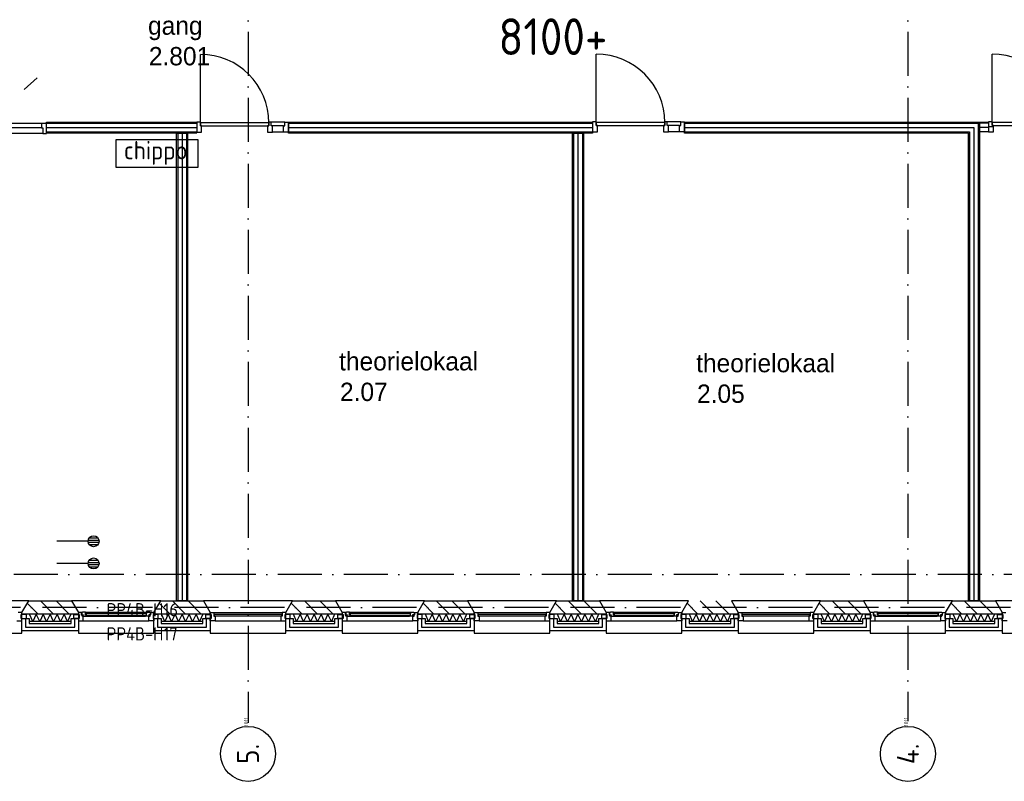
# Model space of a CAD drawing. Header units: millimetres. Extents: x 50250 to 324922, y 191 to 84291.
# Tile 34 of 44: x 202490 to 215920, y 39291 to 49679. Entities that reach past the tile are written whole.
import ezdxf
from ezdxf.enums import TextEntityAlignment as Align

# ---------------------------------------------------------------- set-up
doc = ezdxf.new("R2010")
doc.units = ezdxf.units.MM
doc.header["$LTSCALE"] = 100
doc.linetypes.add('DASHDOT', pattern=[9, 6, -1.5, 0, -1.5])
doc.layers.get('0').update_dxf_attribs({"linetype": 'CONTINUOUS'})
for name, color, linetype in [('AL$1----_TEKST', 7, 'CONTINUOUS'), ('AL$7----_STRAMIEN', 1, 'DASHDOT'), ('AL21----_BUITENWAND', 4, 'CONTINUOUS'), ('AL21K---_ISOLATIE', 1, 'CONTINUOUS'), ('AL22----_BINNENWAND', 7, 'CONTINUOUS'), ('AL28----_KONSTRUKTIE', 3, 'CONTINUOUS'), ('AL31----_BUITENKOZ', 7, 'CONTINUOUS'), ('AL32----_BINNENKOZ', 7, 'CONTINUOUS'), ('AL32----_DRAAIRICHTING', 1, 'CONTINUOUS'), ('ALL-----_REFLIJNEN', 8, 'CONTINUOUS'), ('ALN-----_BLOCKNAAM', 2, 'CONTINUOUS'), ('ALXA3---_VOLZWART', 14, 'CONTINUOUS'), ('ALXAB---_PREFABBETON', 1, 'CONTINUOUS'), ('BOUW', 8, 'CONTINUOUS'), ('EB6441--_ATTRIB', 2, 'CONTINUOUS'), ('EB6522--_ATTRIB', 2, 'CONTINUOUS'), ('EL6441--_DATACOM', 3, 'CONTINUOUS'), ('EL6522--_TOEGCTRL', 170, 'CONTINUOUS')]:
    doc.layers.add(name, color=color, linetype=linetype)
doc.styles.add('1_8', font='ISO', dxfattribs={"height": 1.8})
doc.styles.add('BURO-025', font='BUROFONT.shx', dxfattribs={"height": 250})
doc.styles.add('NORATT', font='isocp.shx')
doc.styles.get("Standard").update_dxf_attribs({"font": 'iso.shx'})

# ---------------------------------------------------------------- blocks, each defined once
blk = doc.blocks.new('ES4X2')
for p, q in [((-0.15, 1.27), (-0.15, 2.73)), ((0.15, 1.27), (0.15, 2.73)), ((-0.45, 1.4), (-0.45, 2.6)), ((0.45, 1.4), (0.45, 2.6)), ((0, 1.25), (0, -3))]:
    blk.add_line(p, q)
blk.add_circle((0, 2), 0.75)
at = {"style": '1_8', "flags": 8}
for tag, p in [('NUMMER', (1.25, 3.5)), ('CODE', (-1.25, 3.5))]:
    blk.add_attdef(tag, text='', height=1.8, rotation=90, dxfattribs=at).set_placement(p, align=Align.MIDDLE_LEFT)
blk.add_attdef('M_CODE', text='', height=1.8, dxfattribs=at).set_placement((0, 0), align=Align.MIDDLE_CENTER)
blk = doc.blocks.new('ES652245')
at = {"color": 0}
blk.add_lwpolyline([(-5.625, 1.875), (-5.625, -1.875), (5.625, -1.875), (5.625, 1.875), (-5.625, 1.875)], dxfattribs=at)
at = {"style": 'NORATT'}
for tag, flags, p in [('PANEEL', 9, (0, 3)), ('GRP', 8, (0, -5)), ('RUIMTE', 9, (0, -7.5))]:
    blk.add_attdef(tag, text='', height=1.8, dxfattribs=dict(at, flags=flags)).set_placement(p, align=Align.MIDDLE_LEFT)
at = {"style": 'NORATT', "flags": 8}
for tag, height in [('M_CODE', 1.8), ('CODE', 2.5)]:
    blk.add_attdef(tag, text='', height=height, dxfattribs=at).set_placement((0, 0), align=Align.MIDDLE_CENTER)
blk = doc.blocks.new('1011')
at = {"layer": 'AL$7----_STRAMIEN', "color": 7, "linetype": 'Continuous'}
blk.add_circle((-750, 0), 750, dxfattribs=at)
at = {"layer": 'AL$7----_STRAMIEN', "color": 3, "linetype": 'Continuous'}
blk.add_attdef('STR-NAAM', text='', height=600, rotation=360, dxfattribs=at).set_placement((-750, 0), align=Align.MIDDLE)
at = {"layer": 'ALN-----_BLOCKNAAM', "linetype": 'Continuous'}
blk.add_text('1011', height=100, dxfattribs=at).set_placement((0, 0))

msp = doc.modelspace()

# ---------------------------------------------------------------- linework, layer by layer
at = {"layer": 'AL$7----_STRAMIEN', "color": 1}
for p, q in [((214605, 76516), (214605, 40112)), ((202549, 48726), (202729, 48886))]:
    msp.add_line(p, q, dxfattribs=at)
for points in [[(205605, 76516), (205605, 40090)], [(239014, 42113), (89505, 42113)], [(239405, 41663), (89505, 41663)]]:
    msp.add_lwpolyline(points, dxfattribs=at)
at = {"layer": 'AL21----_BUITENWAND', "color": 8}
for p, q in [((202520, 41512), (202620, 41512)), ((202520, 41343), (202520, 41512)), ((202620, 41512), (202620, 41443)), ((203190, 41512), (203290, 41512)), ((203190, 41443), (203190, 41512)), ((203290, 41512), (203290, 41343)), ((204320, 41512), (204420, 41512)), ((204320, 41343), (204320, 41512)), ((204420, 41512), (204420, 41443)), ((204990, 41512), (205090, 41512)), ((204990, 41443), (204990, 41512)), ((205090, 41512), (205090, 41343)), ((206120, 41512), (206220, 41512)), ((206120, 41343), (206120, 41512)), ((206220, 41512), (206220, 41443)), ((206790, 41512), (206890, 41512)), ((206790, 41443), (206790, 41512)), ((206890, 41512), (206890, 41343)), ((207920, 41512), (208020, 41512)), ((207920, 41343), (207920, 41512)), ((208020, 41512), (208020, 41443)), ((208590, 41512), (208690, 41512)), ((208590, 41443), (208590, 41512)), ((208690, 41512), (208690, 41343)), ((209720, 41512), (209820, 41512)), ((209720, 41343), (209720, 41512)), ((209820, 41512), (209820, 41443)), ((210390, 41512), (210490, 41512)), ((210390, 41443), (210390, 41512)), ((210490, 41512), (210490, 41343)), ((211520, 41512), (211620, 41512)), ((211520, 41343), (211520, 41512)), ((211620, 41512), (211620, 41443)), ((212190, 41512), (212290, 41512)), ((212190, 41443), (212190, 41512)), ((212290, 41512), (212290, 41343)), ((213320, 41512), (213420, 41512)), ((213320, 41343), (213320, 41512)), ((213420, 41512), (213420, 41443)), ((213990, 41512), (214090, 41512)), ((213990, 41443), (213990, 41512)), ((214090, 41512), (214090, 41343)), ((215120, 41512), (215220, 41512)), ((215120, 41343), (215120, 41512)), ((215220, 41512), (215220, 41443)), ((215790, 41512), (215890, 41512)), ((215790, 41443), (215790, 41512)), ((215890, 41512), (215890, 41343)), ((202620, 41443), (203190, 41443)), ((204420, 41443), (204990, 41443)), ((206220, 41443), (206790, 41443)), ((208020, 41443), (208590, 41443)), ((209820, 41443), (210390, 41443)), ((211620, 41443), (212190, 41443)), ((213420, 41443), (213990, 41443)), ((215220, 41443), (215790, 41443)), ((203290, 41343), (202520, 41343)), ((205090, 41343), (204320, 41343)), ((206890, 41343), (206120, 41343)), ((208690, 41343), (207920, 41343)), ((210490, 41343), (209720, 41343)), ((212290, 41343), (211520, 41343)), ((214090, 41343), (213320, 41343)), ((215890, 41343), (215120, 41343))]:
    msp.add_line(p, q, dxfattribs=at)
at = {"layer": 'AL21K---_ISOLATIE', "color": 8, "linetype": 'Continuous'}
for p, q in [((203190, 41573), (202620, 41573)), ((202668, 41473), (202624, 41573)), ((202715, 41573), (202668, 41473)), ((202763, 41473), (202715, 41573)), ((202810, 41573), (202763, 41473)), ((202858, 41473), (202810, 41573)), ((202905, 41573), (202858, 41473)), ((202953, 41473), (202905, 41573)), ((203000, 41573), (202953, 41473)), ((203048, 41473), (203000, 41573)), ((203095, 41573), (203048, 41473)), ((203143, 41473), (203095, 41573)), ((203186, 41573), (203143, 41473)), ((204990, 41573), (204420, 41573)), ((204468, 41473), (204424, 41573)), ((204515, 41573), (204468, 41473)), ((204563, 41473), (204515, 41573)), ((204610, 41573), (204563, 41473)), ((204658, 41473), (204610, 41573)), ((204705, 41573), (204658, 41473)), ((204753, 41473), (204705, 41573)), ((204800, 41573), (204753, 41473)), ((204848, 41473), (204800, 41573)), ((204895, 41573), (204848, 41473)), ((204943, 41473), (204895, 41573)), ((204986, 41573), (204943, 41473)), ((206790, 41573), (206220, 41573)), ((206268, 41473), (206224, 41573)), ((206315, 41573), (206268, 41473)), ((206363, 41473), (206315, 41573)), ((206410, 41573), (206363, 41473)), ((206458, 41473), (206410, 41573)), ((206505, 41573), (206458, 41473)), ((206553, 41473), (206505, 41573)), ((206600, 41573), (206553, 41473)), ((206648, 41473), (206600, 41573)), ((206695, 41573), (206648, 41473)), ((206743, 41473), (206695, 41573)), ((206786, 41573), (206743, 41473)), ((208590, 41573), (208020, 41573)), ((208068, 41473), (208024, 41573)), ((208115, 41573), (208068, 41473)), ((208163, 41473), (208115, 41573)), ((208210, 41573), (208163, 41473)), ((208258, 41473), (208210, 41573)), ((208305, 41573), (208258, 41473)), ((208353, 41473), (208305, 41573)), ((208400, 41573), (208353, 41473)), ((208448, 41473), (208400, 41573)), ((208495, 41573), (208448, 41473)), ((208543, 41473), (208495, 41573)), ((208586, 41573), (208543, 41473)), ((210390, 41573), (209820, 41573)), ((209868, 41473), (209824, 41573)), ((209915, 41573), (209868, 41473)), ((209963, 41473), (209915, 41573)), ((210010, 41573), (209963, 41473)), ((210058, 41473), (210010, 41573)), ((210105, 41573), (210058, 41473)), ((210153, 41473), (210105, 41573)), ((210200, 41573), (210153, 41473)), ((210248, 41473), (210200, 41573)), ((210295, 41573), (210248, 41473)), ((210343, 41473), (210295, 41573)), ((210386, 41573), (210343, 41473)), ((212190, 41573), (211620, 41573)), ((211668, 41473), (211624, 41573)), ((211715, 41573), (211668, 41473)), ((211763, 41473), (211715, 41573)), ((211810, 41573), (211763, 41473)), ((211858, 41473), (211810, 41573)), ((211905, 41573), (211858, 41473)), ((211953, 41473), (211905, 41573)), ((212000, 41573), (211953, 41473)), ((212048, 41473), (212000, 41573)), ((212095, 41573), (212048, 41473)), ((212143, 41473), (212095, 41573)), ((212186, 41573), (212143, 41473)), ((213990, 41573), (213420, 41573)), ((213468, 41473), (213424, 41573)), ((213515, 41573), (213468, 41473)), ((213563, 41473), (213515, 41573)), ((213610, 41573), (213563, 41473)), ((213658, 41473), (213610, 41573)), ((213705, 41573), (213658, 41473)), ((213753, 41473), (213705, 41573)), ((213800, 41573), (213753, 41473)), ((213848, 41473), (213800, 41573)), ((213895, 41573), (213848, 41473)), ((213943, 41473), (213895, 41573)), ((213986, 41573), (213943, 41473)), ((215790, 41573), (215220, 41573)), ((215268, 41473), (215224, 41573)), ((215315, 41573), (215268, 41473)), ((215363, 41473), (215315, 41573)), ((215410, 41573), (215363, 41473)), ((215458, 41473), (215410, 41573)), ((215505, 41573), (215458, 41473)), ((215553, 41473), (215505, 41573)), ((215600, 41573), (215553, 41473)), ((215648, 41473), (215600, 41573)), ((215695, 41573), (215648, 41473)), ((215743, 41473), (215695, 41573)), ((215786, 41573), (215743, 41473)), ((203190, 41473), (202620, 41473)), ((204990, 41473), (204420, 41473)), ((206790, 41473), (206220, 41473)), ((208590, 41473), (208020, 41473)), ((210390, 41473), (209820, 41473)), ((212190, 41473), (211620, 41473)), ((213990, 41473), (213420, 41473)), ((215790, 41473), (215220, 41473))]:
    msp.add_line(p, q, dxfattribs=at)
at = {"layer": 'AL22----_BINNENWAND', "color": 8}
for p, q in [((202855, 48133), (202855, 48283)), ((202855, 48283), (204905, 48283)), ((206156, 48283), (210305, 48283)), ((206156, 48133), (206156, 48283)), ((210305, 48283), (210305, 48133)), ((211556, 48283), (215580, 48283)), ((211556, 48133), (211556, 48283)), ((215580, 48283), (215580, 41753)), ((215580, 48283), (215705, 48283)), ((215580, 48133), (215580, 48283)), ((204905, 48133), (202855, 48133)), ((204630, 41753), (204630, 48133)), ((204630, 48133), (204780, 48133)), ((204780, 48133), (204780, 41753)), ((210305, 48133), (206156, 48133)), ((210030, 41753), (210030, 48133)), ((210030, 48133), (210180, 48133)), ((210180, 48133), (210180, 41753)), ((215430, 48133), (211556, 48133)), ((215430, 41753), (215430, 48133)), ((204780, 41753), (204630, 41753)), ((210180, 41753), (210030, 41753)), ((215580, 41753), (215430, 41753))]:
    msp.add_line(p, q, dxfattribs=at)
at = {"layer": 'AL22----_BINNENWAND', "color": 8, "linetype": 'Continuous'}
for p, q in [((202855, 48268), (204905, 48268)), ((206156, 48268), (210305, 48268)), ((211556, 48268), (215565, 48268)), ((215565, 48268), (215565, 41753)), ((215705, 48268), (215580, 48268)), ((202855, 48148), (204905, 48148)), ((204645, 48133), (204645, 41753)), ((204765, 48133), (204765, 41753)), ((206156, 48148), (210305, 48148)), ((210045, 48133), (210045, 41753)), ((210165, 48133), (210165, 41753)), ((211556, 48148), (215445, 48148)), ((215445, 48148), (215445, 41753)), ((215705, 48148), (215580, 48148))]:
    msp.add_line(p, q, dxfattribs=at)
at = {"layer": 'AL28----_KONSTRUKTIE', "color": 8}
for p, q in [((202520, 41593), (202613, 41753)), ((202613, 41753), (203198, 41753)), ((203198, 41753), (203290, 41593)), ((204320, 41593), (204413, 41753)), ((204413, 41753), (204998, 41753)), ((204998, 41753), (205090, 41593)), ((206120, 41593), (206213, 41753)), ((206213, 41753), (206798, 41753)), ((206798, 41753), (206890, 41593)), ((207920, 41593), (208013, 41753)), ((208013, 41753), (208598, 41753)), ((208598, 41753), (208690, 41593)), ((209720, 41593), (209813, 41753)), ((209813, 41753), (210398, 41753)), ((210398, 41753), (210490, 41593)), ((211520, 41593), (211613, 41753)), ((212198, 41753), (212290, 41593)), ((213320, 41593), (213413, 41753)), ((213413, 41753), (213998, 41753)), ((213998, 41753), (214090, 41593)), ((215120, 41593), (215213, 41753)), ((215213, 41753), (215798, 41753)), ((215798, 41753), (215890, 41593)), ((202520, 41573), (202520, 41593)), ((203290, 41573), (202520, 41573)), ((203290, 41593), (203290, 41573)), ((204320, 41573), (204320, 41593)), ((205090, 41573), (204320, 41573)), ((205090, 41593), (205090, 41573)), ((206120, 41573), (206120, 41593)), ((206890, 41573), (206120, 41573)), ((206890, 41593), (206890, 41573)), ((207920, 41573), (207920, 41593)), ((208690, 41573), (207920, 41573)), ((208690, 41593), (208690, 41573)), ((209720, 41573), (209720, 41593)), ((210490, 41573), (209720, 41573)), ((210490, 41593), (210490, 41573)), ((211520, 41573), (211520, 41593)), ((212290, 41573), (211520, 41573)), ((212290, 41593), (212290, 41573)), ((213320, 41573), (213320, 41593)), ((214090, 41573), (213320, 41573)), ((214090, 41593), (214090, 41573)), ((215120, 41573), (215120, 41593)), ((215890, 41573), (215120, 41573)), ((215890, 41593), (215890, 41573))]:
    msp.add_line(p, q, dxfattribs=at)
at = {"layer": 'AL31----_BUITENKOZ', "color": 8}
for p, q in [((202613, 41753), (201398, 41753)), ((202520, 41593), (202613, 41753)), ((203198, 41753), (203290, 41593)), ((204413, 41753), (203198, 41753)), ((204320, 41593), (204413, 41753)), ((206213, 41753), (204998, 41753)), ((204998, 41753), (205090, 41593)), ((206120, 41593), (206213, 41753)), ((206798, 41753), (206890, 41593)), ((208013, 41753), (206798, 41753)), ((207920, 41593), (208013, 41753)), ((208598, 41753), (208690, 41593)), ((209813, 41753), (208598, 41753)), ((209720, 41593), (209813, 41753)), ((210398, 41753), (210490, 41593)), ((211613, 41753), (210398, 41753)), ((211520, 41593), (211613, 41753)), ((212198, 41753), (212290, 41593)), ((213413, 41753), (212198, 41753)), ((213320, 41593), (213413, 41753)), ((213998, 41753), (214090, 41593)), ((215213, 41753), (213998, 41753)), ((215120, 41593), (215213, 41753)), ((215798, 41753), (215890, 41593)), ((217013, 41753), (215798, 41753)), ((202581, 41568), (202510, 41568)), ((202510, 41568), (202510, 41512)), ((202510, 41512), (202581, 41512)), ((202520, 41313), (202520, 41593)), ((202581, 41512), (202581, 41568)), ((203229, 41568), (203300, 41568)), ((203229, 41512), (203229, 41568)), ((203300, 41512), (203229, 41512)), ((203334, 41593), (203290, 41593)), ((203290, 41593), (203290, 41568)), ((203290, 41593), (203290, 41313)), ((203290, 41568), (203300, 41568)), ((203290, 41512), (203290, 41479)), ((203300, 41512), (203290, 41512)), ((203300, 41568), (203300, 41512)), ((203300, 41568), (203300, 41512)), ((203334, 41557), (203334, 41593)), ((203340, 41557), (203334, 41557)), ((203337, 41592), (203337, 41562)), ((203344, 41592), (203337, 41592)), ((203337, 41562), (203360, 41562)), ((203340, 41542), (203340, 41557)), ((203357, 41542), (203340, 41542)), ((203347, 41596), (203344, 41592)), ((203389, 41596), (203347, 41596)), ((203352, 41557), (203352, 41542)), ((203360, 41557), (203352, 41557)), ((203352, 41542), (203357, 41542)), ((203357, 41542), (203404, 41542)), ((203357, 41479), (203357, 41542)), ((203360, 41562), (203360, 41557)), ((203389, 41596), (204221, 41596)), ((203389, 41555), (203389, 41596)), ((203406, 41594), (203389, 41594)), ((203389, 41594), (203389, 41581)), ((203389, 41581), (203406, 41581)), ((203406, 41555), (203389, 41555)), ((203404, 41542), (203406, 41555)), ((203404, 41542), (204206, 41542)), ((203406, 41581), (203406, 41594)), ((204204, 41594), (204221, 41594)), ((204204, 41581), (204204, 41594)), ((204221, 41581), (204204, 41581)), ((204204, 41555), (204221, 41555)), ((204206, 41542), (204204, 41555)), ((204253, 41542), (204206, 41542)), ((204221, 41596), (204263, 41596)), ((204221, 41555), (204221, 41596)), ((204221, 41594), (204221, 41581)), ((204250, 41562), (204250, 41557)), ((204273, 41562), (204250, 41562)), ((204250, 41557), (204258, 41557)), ((204258, 41542), (204253, 41542)), ((204253, 41542), (204270, 41542)), ((204253, 41479), (204253, 41542)), ((204258, 41557), (204258, 41542)), ((204263, 41596), (204266, 41592)), ((204266, 41592), (204273, 41592)), ((204270, 41557), (204276, 41557)), ((204270, 41542), (204270, 41557)), ((204273, 41592), (204273, 41562)), ((204276, 41593), (204320, 41593)), ((204276, 41557), (204276, 41593)), ((204310, 41568), (204310, 41512)), ((204320, 41568), (204310, 41568)), ((204381, 41568), (204310, 41568)), ((204310, 41568), (204310, 41512)), ((204310, 41512), (204320, 41512)), ((204310, 41512), (204381, 41512)), ((204320, 41593), (204320, 41568)), ((204320, 41313), (204320, 41593)), ((204320, 41512), (204320, 41479)), ((204381, 41512), (204381, 41568)), ((205029, 41568), (205100, 41568)), ((205029, 41512), (205029, 41568)), ((205100, 41512), (205029, 41512)), ((205090, 41593), (205090, 41313)), ((205100, 41568), (205100, 41512)), ((205140, 41593), (206070, 41593)), ((206181, 41568), (206110, 41568)), ((206110, 41568), (206110, 41512)), ((206110, 41512), (206181, 41512)), ((206120, 41313), (206120, 41593)), ((206181, 41512), (206181, 41568)), ((206829, 41568), (206900, 41568)), ((206829, 41512), (206829, 41568)), ((206900, 41512), (206829, 41512)), ((206934, 41593), (206890, 41593)), ((206890, 41593), (206890, 41568)), ((206890, 41593), (206890, 41313)), ((206890, 41568), (206900, 41568)), ((206890, 41512), (206890, 41479)), ((206900, 41512), (206890, 41512)), ((206900, 41568), (206900, 41512)), ((206900, 41568), (206900, 41512)), ((206934, 41557), (206934, 41593)), ((206940, 41557), (206934, 41557)), ((206937, 41592), (206937, 41562)), ((206944, 41592), (206937, 41592)), ((206937, 41562), (206960, 41562)), ((206940, 41542), (206940, 41557)), ((206957, 41542), (206940, 41542)), ((206947, 41596), (206944, 41592)), ((206989, 41596), (206947, 41596)), ((206952, 41557), (206952, 41542)), ((206960, 41557), (206952, 41557)), ((206952, 41542), (206957, 41542)), ((206957, 41542), (207004, 41542)), ((206957, 41479), (206957, 41542)), ((206960, 41562), (206960, 41557)), ((206989, 41596), (207821, 41596)), ((206989, 41555), (206989, 41596)), ((207006, 41594), (206989, 41594)), ((206989, 41594), (206989, 41581)), ((206989, 41581), (207006, 41581)), ((207006, 41555), (206989, 41555)), ((207004, 41542), (207006, 41555)), ((207004, 41542), (207806, 41542)), ((207006, 41581), (207006, 41594)), ((207804, 41594), (207821, 41594)), ((207804, 41581), (207804, 41594)), ((207821, 41581), (207804, 41581)), ((207804, 41555), (207821, 41555)), ((207806, 41542), (207804, 41555)), ((207853, 41542), (207806, 41542)), ((207821, 41596), (207863, 41596)), ((207821, 41555), (207821, 41596)), ((207821, 41594), (207821, 41581)), ((207850, 41562), (207850, 41557)), ((207873, 41562), (207850, 41562)), ((207850, 41557), (207858, 41557)), ((207858, 41542), (207853, 41542)), ((207853, 41542), (207870, 41542)), ((207853, 41479), (207853, 41542)), ((207858, 41557), (207858, 41542)), ((207863, 41596), (207866, 41592)), ((207866, 41592), (207873, 41592)), ((207870, 41557), (207876, 41557)), ((207870, 41542), (207870, 41557)), ((207873, 41592), (207873, 41562)), ((207876, 41593), (207920, 41593)), ((207876, 41557), (207876, 41593)), ((207910, 41568), (207910, 41512)), ((207920, 41568), (207910, 41568)), ((207981, 41568), (207910, 41568)), ((207910, 41568), (207910, 41512)), ((207910, 41512), (207920, 41512)), ((207910, 41512), (207981, 41512)), ((207920, 41593), (207920, 41568)), ((207920, 41313), (207920, 41593)), ((207920, 41512), (207920, 41479)), ((207981, 41512), (207981, 41568)), ((208629, 41568), (208700, 41568)), ((208629, 41512), (208629, 41568)), ((208700, 41512), (208629, 41512)), ((208690, 41593), (208690, 41313)), ((208700, 41568), (208700, 41512)), ((208740, 41593), (209670, 41593)), ((209781, 41568), (209710, 41568)), ((209710, 41568), (209710, 41512)), ((209710, 41512), (209781, 41512)), ((209720, 41313), (209720, 41593)), ((209781, 41512), (209781, 41568)), ((210429, 41568), (210500, 41568)), ((210429, 41512), (210429, 41568)), ((210500, 41512), (210429, 41512)), ((210534, 41593), (210490, 41593)), ((210490, 41593), (210490, 41568)), ((210490, 41593), (210490, 41313)), ((210490, 41568), (210500, 41568)), ((210490, 41512), (210490, 41479)), ((210500, 41512), (210490, 41512)), ((210500, 41568), (210500, 41512)), ((210500, 41568), (210500, 41512)), ((210534, 41557), (210534, 41593)), ((210540, 41557), (210534, 41557)), ((210537, 41592), (210537, 41562)), ((210544, 41592), (210537, 41592)), ((210537, 41562), (210560, 41562)), ((210540, 41542), (210540, 41557)), ((210557, 41542), (210540, 41542)), ((210547, 41596), (210544, 41592)), ((210589, 41596), (210547, 41596)), ((210552, 41557), (210552, 41542)), ((210560, 41557), (210552, 41557)), ((210552, 41542), (210557, 41542)), ((210557, 41542), (210604, 41542)), ((210557, 41479), (210557, 41542)), ((210560, 41562), (210560, 41557)), ((210589, 41555), (210589, 41596)), ((210589, 41596), (211421, 41596)), ((210606, 41594), (210589, 41594)), ((210589, 41594), (210589, 41581)), ((210589, 41581), (210606, 41581)), ((210606, 41555), (210589, 41555)), ((210604, 41542), (210606, 41555)), ((210604, 41542), (211406, 41542)), ((210606, 41581), (210606, 41594)), ((211404, 41594), (211421, 41594)), ((211404, 41581), (211404, 41594)), ((211421, 41581), (211404, 41581)), ((211404, 41555), (211421, 41555)), ((211406, 41542), (211404, 41555)), ((211453, 41542), (211406, 41542)), ((211421, 41596), (211463, 41596)), ((211421, 41555), (211421, 41596)), ((211421, 41594), (211421, 41581)), ((211450, 41562), (211450, 41557)), ((211473, 41562), (211450, 41562)), ((211450, 41557), (211458, 41557)), ((211458, 41542), (211453, 41542)), ((211453, 41542), (211470, 41542)), ((211453, 41479), (211453, 41542)), ((211458, 41557), (211458, 41542)), ((211463, 41596), (211466, 41592)), ((211466, 41592), (211473, 41592)), ((211470, 41557), (211476, 41557)), ((211470, 41542), (211470, 41557)), ((211473, 41592), (211473, 41562)), ((211476, 41593), (211520, 41593)), ((211476, 41557), (211476, 41593)), ((211510, 41568), (211510, 41512)), ((211520, 41568), (211510, 41568)), ((211581, 41568), (211510, 41568)), ((211510, 41568), (211510, 41512)), ((211510, 41512), (211520, 41512)), ((211510, 41512), (211581, 41512)), ((211520, 41593), (211520, 41568)), ((211520, 41313), (211520, 41593)), ((211520, 41512), (211520, 41479)), ((211581, 41512), (211581, 41568)), ((212229, 41568), (212300, 41568)), ((212229, 41512), (212229, 41568)), ((212300, 41512), (212229, 41512)), ((212290, 41593), (212290, 41313)), ((212300, 41568), (212300, 41512)), ((212340, 41593), (213270, 41593)), ((213381, 41568), (213310, 41568)), ((213310, 41568), (213310, 41512)), ((213310, 41512), (213381, 41512)), ((213320, 41313), (213320, 41593)), ((213381, 41512), (213381, 41568)), ((214029, 41568), (214100, 41568)), ((214029, 41512), (214029, 41568)), ((214100, 41512), (214029, 41512)), ((214134, 41593), (214090, 41593)), ((214090, 41593), (214090, 41568)), ((214090, 41593), (214090, 41313)), ((214090, 41568), (214100, 41568)), ((214090, 41512), (214090, 41479)), ((214100, 41512), (214090, 41512)), ((214100, 41568), (214100, 41512)), ((214100, 41568), (214100, 41512)), ((214134, 41557), (214134, 41593)), ((214140, 41557), (214134, 41557)), ((214137, 41592), (214137, 41562)), ((214144, 41592), (214137, 41592)), ((214137, 41562), (214160, 41562)), ((214140, 41542), (214140, 41557)), ((214157, 41542), (214140, 41542)), ((214147, 41596), (214144, 41592)), ((214189, 41596), (214147, 41596)), ((214152, 41557), (214152, 41542)), ((214160, 41557), (214152, 41557)), ((214152, 41542), (214157, 41542)), ((214157, 41542), (214204, 41542)), ((214157, 41479), (214157, 41542)), ((214160, 41562), (214160, 41557)), ((214189, 41596), (215021, 41596)), ((214189, 41555), (214189, 41596)), ((214206, 41594), (214189, 41594)), ((214189, 41594), (214189, 41581)), ((214189, 41581), (214206, 41581)), ((214206, 41555), (214189, 41555)), ((214204, 41542), (214206, 41555)), ((214204, 41542), (215006, 41542)), ((214206, 41581), (214206, 41594)), ((215004, 41594), (215021, 41594)), ((215004, 41581), (215004, 41594)), ((215021, 41581), (215004, 41581)), ((215004, 41555), (215021, 41555)), ((215006, 41542), (215004, 41555)), ((215053, 41542), (215006, 41542)), ((215021, 41596), (215063, 41596)), ((215021, 41555), (215021, 41596)), ((215021, 41594), (215021, 41581)), ((215050, 41562), (215050, 41557)), ((215073, 41562), (215050, 41562)), ((215050, 41557), (215058, 41557)), ((215058, 41542), (215053, 41542)), ((215053, 41542), (215070, 41542)), ((215053, 41479), (215053, 41542)), ((215058, 41557), (215058, 41542)), ((215063, 41596), (215066, 41592)), ((215066, 41592), (215073, 41592)), ((215070, 41557), (215076, 41557)), ((215070, 41542), (215070, 41557)), ((215073, 41592), (215073, 41562)), ((215076, 41593), (215120, 41593)), ((215076, 41557), (215076, 41593)), ((215110, 41568), (215110, 41512)), ((215120, 41568), (215110, 41568)), ((215181, 41568), (215110, 41568)), ((215110, 41568), (215110, 41512)), ((215110, 41512), (215120, 41512)), ((215110, 41512), (215181, 41512)), ((215120, 41593), (215120, 41568)), ((215120, 41313), (215120, 41593)), ((215120, 41512), (215120, 41479)), ((215181, 41512), (215181, 41568)), ((215829, 41568), (215900, 41568)), ((215829, 41512), (215829, 41568)), ((215900, 41512), (215829, 41512)), ((215890, 41593), (215890, 41313)), ((215900, 41568), (215900, 41512)), ((203290, 41479), (203357, 41479)), ((203357, 41479), (204253, 41479)), ((204320, 41479), (204253, 41479)), ((205157, 41479), (206053, 41479)), ((206890, 41479), (206957, 41479)), ((206957, 41479), (207853, 41479)), ((207920, 41479), (207853, 41479)), ((208757, 41479), (209653, 41479)), ((210490, 41479), (210557, 41479)), ((210557, 41479), (211453, 41479)), ((211520, 41479), (211453, 41479)), ((212357, 41479), (213253, 41479)), ((214090, 41479), (214157, 41479)), ((214157, 41479), (215053, 41479)), ((215120, 41479), (215053, 41479)), ((201490, 41313), (202520, 41313)), ((203290, 41313), (204320, 41313)), ((205090, 41313), (206120, 41313)), ((206890, 41313), (207920, 41313)), ((208690, 41313), (209720, 41313)), ((210490, 41313), (211520, 41313)), ((212290, 41313), (213320, 41313)), ((214090, 41313), (215120, 41313)), ((215890, 41313), (216920, 41313))]:
    msp.add_line(p, q, dxfattribs=at)
at = {"layer": 'AL31----_BUITENKOZ', "color": 8, "linetype": 'Continuous'}
for p, q in [((202520, 41593), (202470, 41593)), ((202510, 41568), (202520, 41568)), ((202510, 41512), (202510, 41568)), ((202520, 41512), (202510, 41512)), ((202520, 41568), (202520, 41593)), ((202520, 41568), (202520, 41568)), ((202520, 41479), (202520, 41512)), ((204219, 41578), (203391, 41578)), ((203391, 41578), (203391, 41557)), ((203391, 41557), (204219, 41557)), ((204219, 41557), (204219, 41578)), ((205090, 41593), (205140, 41593)), ((205090, 41568), (205090, 41593)), ((205090, 41568), (205090, 41568)), ((205100, 41568), (205090, 41568)), ((205090, 41512), (205100, 41512)), ((205090, 41479), (205090, 41512)), ((205100, 41512), (205100, 41568)), ((205140, 41593), (205140, 41542)), ((205140, 41593), (205140, 41593)), ((205140, 41542), (205157, 41542)), ((206065, 41567), (205145, 41567)), ((205145, 41567), (205145, 41546)), ((205145, 41546), (206065, 41546)), ((205157, 41542), (205157, 41479)), ((206053, 41542), (206053, 41479)), ((206070, 41542), (206053, 41542)), ((206065, 41546), (206065, 41567)), ((206120, 41593), (206070, 41593)), ((206070, 41593), (206070, 41542)), ((206070, 41593), (206070, 41593)), ((206110, 41568), (206120, 41568)), ((206110, 41512), (206110, 41568)), ((206120, 41512), (206110, 41512)), ((206120, 41568), (206120, 41593)), ((206120, 41568), (206120, 41568)), ((206120, 41479), (206120, 41512)), ((207819, 41578), (206991, 41578)), ((206991, 41578), (206991, 41557)), ((206991, 41557), (207819, 41557)), ((207819, 41557), (207819, 41578)), ((208690, 41593), (208740, 41593)), ((208690, 41568), (208690, 41593)), ((208690, 41568), (208690, 41568)), ((208700, 41568), (208690, 41568)), ((208690, 41512), (208700, 41512)), ((208690, 41479), (208690, 41512)), ((208700, 41512), (208700, 41568)), ((208740, 41593), (208740, 41542)), ((208740, 41593), (208740, 41593)), ((208740, 41542), (208757, 41542)), ((209665, 41567), (208745, 41567)), ((208745, 41567), (208745, 41546)), ((208745, 41546), (209665, 41546)), ((208757, 41542), (208757, 41479)), ((209653, 41542), (209653, 41479)), ((209670, 41542), (209653, 41542)), ((209665, 41546), (209665, 41567)), ((209720, 41593), (209670, 41593)), ((209670, 41593), (209670, 41542)), ((209670, 41593), (209670, 41593)), ((209710, 41568), (209720, 41568)), ((209710, 41512), (209710, 41568)), ((209720, 41512), (209710, 41512)), ((209720, 41568), (209720, 41593)), ((209720, 41568), (209720, 41568)), ((209720, 41479), (209720, 41512)), ((211419, 41578), (210591, 41578)), ((210591, 41578), (210591, 41557)), ((210591, 41557), (211419, 41557)), ((211419, 41557), (211419, 41578)), ((212290, 41593), (212340, 41593)), ((212290, 41568), (212290, 41593)), ((212290, 41568), (212290, 41568)), ((212300, 41568), (212290, 41568)), ((212290, 41512), (212300, 41512)), ((212290, 41479), (212290, 41512)), ((212300, 41512), (212300, 41568)), ((212340, 41593), (212340, 41542)), ((212340, 41593), (212340, 41593)), ((212340, 41542), (212357, 41542)), ((213265, 41567), (212345, 41567)), ((212345, 41567), (212345, 41546)), ((212345, 41546), (213265, 41546)), ((212357, 41542), (212357, 41479)), ((213253, 41542), (213253, 41479)), ((213270, 41542), (213253, 41542)), ((213265, 41546), (213265, 41567)), ((213320, 41593), (213270, 41593)), ((213270, 41593), (213270, 41542)), ((213270, 41593), (213270, 41593)), ((213310, 41568), (213320, 41568)), ((213310, 41512), (213310, 41568)), ((213320, 41512), (213310, 41512)), ((213320, 41568), (213320, 41593)), ((213320, 41568), (213320, 41568)), ((213320, 41479), (213320, 41512)), ((215019, 41578), (214191, 41578)), ((214191, 41578), (214191, 41557)), ((214191, 41557), (215019, 41557)), ((215019, 41557), (215019, 41578)), ((215890, 41593), (215940, 41593)), ((215890, 41568), (215890, 41593)), ((215890, 41568), (215890, 41568)), ((215900, 41568), (215890, 41568)), ((215890, 41512), (215900, 41512)), ((215890, 41479), (215890, 41512)), ((215900, 41512), (215900, 41568)), ((202453, 41479), (202520, 41479)), ((205157, 41479), (205090, 41479)), ((205157, 41479), (205157, 41479)), ((205157, 41479), (205157, 41479)), ((205157, 41479), (205157, 41479)), ((205157, 41479), (205157, 41479)), ((206053, 41479), (206120, 41479)), ((206053, 41479), (206053, 41479)), ((206053, 41479), (206053, 41479)), ((206053, 41479), (206053, 41479)), ((206053, 41479), (206053, 41479)), ((208757, 41479), (208690, 41479)), ((208757, 41479), (208757, 41479)), ((208757, 41479), (208757, 41479)), ((208757, 41479), (208757, 41479)), ((208757, 41479), (208757, 41479)), ((209653, 41479), (209720, 41479)), ((209653, 41479), (209653, 41479)), ((209653, 41479), (209653, 41479)), ((209653, 41479), (209653, 41479)), ((209653, 41479), (209653, 41479)), ((212357, 41479), (212290, 41479)), ((212357, 41479), (212357, 41479)), ((212357, 41479), (212357, 41479)), ((212357, 41479), (212357, 41479)), ((212357, 41479), (212357, 41479)), ((213253, 41479), (213320, 41479)), ((213253, 41479), (213253, 41479)), ((213253, 41479), (213253, 41479)), ((213253, 41479), (213253, 41479)), ((213253, 41479), (213253, 41479)), ((215957, 41479), (215890, 41479))]:
    msp.add_line(p, q, dxfattribs=at)
at = {"layer": 'AL32----_BINNENKOZ', "color": 8}
for p, q in [((202788, 48265), (201772, 48265)), ((202788, 48265), (202788, 48202)), ((202855, 48265), (202788, 48265)), ((202855, 48126), (202855, 48265)), ((204905, 48283), (204905, 48144)), ((204955, 48283), (204905, 48283)), ((204955, 48232), (204955, 48283)), ((205889, 48272), (204955, 48272)), ((204955, 48272), (204955, 48232)), ((204955, 48232), (205889, 48232)), ((204972, 48232), (204955, 48232)), ((204972, 48144), (204972, 48232)), ((205872, 48232), (205872, 48144)), ((205889, 48232), (205872, 48232)), ((205922, 48283), (205889, 48283)), ((205889, 48283), (205889, 48232)), ((205922, 48283), (205889, 48283)), ((205889, 48232), (205889, 48272)), ((205922, 48232), (205922, 48283)), ((206106, 48283), (205922, 48283)), ((205939, 48232), (205922, 48232)), ((205939, 48144), (205939, 48232)), ((206089, 48232), (205939, 48232)), ((206089, 48144), (206089, 48232)), ((206089, 48232), (206106, 48232)), ((206106, 48283), (206156, 48283)), ((206106, 48232), (206106, 48283)), ((206156, 48283), (206156, 48144)), ((210305, 48286), (210305, 48147)), ((210355, 48286), (210305, 48286)), ((210355, 48235), (210355, 48286)), ((210355, 48275), (210355, 48235)), ((211289, 48275), (210355, 48275)), ((210372, 48235), (210355, 48235)), ((210355, 48235), (211289, 48235)), ((210372, 48147), (210372, 48235)), ((211272, 48235), (211272, 48147)), ((211289, 48235), (211272, 48235)), ((211322, 48286), (211289, 48286)), ((211289, 48286), (211289, 48235)), ((211322, 48286), (211289, 48286)), ((211289, 48235), (211289, 48275)), ((211322, 48235), (211322, 48286)), ((211506, 48286), (211322, 48286)), ((211339, 48235), (211322, 48235)), ((211339, 48147), (211339, 48235)), ((211489, 48235), (211339, 48235)), ((211489, 48147), (211489, 48235)), ((211489, 48235), (211506, 48235)), ((211506, 48286), (211556, 48286)), ((211506, 48235), (211506, 48286)), ((211556, 48286), (211556, 48147)), ((215705, 48286), (215705, 48147)), ((215755, 48286), (215705, 48286)), ((215705, 48221), (215772, 48221)), ((215755, 48235), (215755, 48286)), ((216689, 48275), (215755, 48275)), ((215755, 48275), (215755, 48235)), ((215755, 48235), (216689, 48235)), ((215772, 48235), (215755, 48235)), ((215772, 48147), (215772, 48235)), ((202805, 48126), (201755, 48126)), ((202788, 48202), (201772, 48202)), ((202788, 48202), (202805, 48202)), ((202805, 48202), (202805, 48126)), ((202805, 48126), (202855, 48126)), ((204905, 48144), (204972, 48144)), ((205872, 48144), (205939, 48144)), ((206089, 48144), (205939, 48144)), ((206156, 48144), (206089, 48144)), ((210305, 48147), (210372, 48147)), ((211272, 48147), (211339, 48147)), ((211489, 48147), (211339, 48147)), ((211556, 48147), (211489, 48147)), ((215705, 48147), (215772, 48147))]:
    msp.add_line(p, q, dxfattribs=at)
at = {"layer": 'AL32----_DRAAIRICHTING', "color": 8}
for p, q in [((204955, 48272), (204955, 49206)), ((210355, 48275), (210355, 49209)), ((215755, 48275), (215755, 49209))]:
    msp.add_line(p, q, dxfattribs=at)
for centre in [(204955, 48272), (210355, 48275), (215755, 48275)]:
    msp.add_arc(centre, 934, 0, 90, dxfattribs=at)
at = {"layer": 'ALL-----_REFLIJNEN', "color": 8, "linetype": 'Continuous'}
for p, q in [((202855, 48208), (204905, 48208)), ((204705, 48133), (204705, 41753)), ((206156, 48208), (210305, 48208)), ((210105, 48133), (210105, 41753)), ((211556, 48208), (215505, 48208)), ((215505, 48208), (215505, 41753)), ((215705, 48208), (215580, 48208)), ((202570, 41512), (202570, 41393)), ((203240, 41393), (203240, 41512)), ((204370, 41512), (204370, 41393)), ((205040, 41393), (205040, 41512)), ((206170, 41512), (206170, 41393)), ((206840, 41393), (206840, 41512)), ((207970, 41512), (207970, 41393)), ((208640, 41393), (208640, 41512)), ((209770, 41512), (209770, 41393)), ((210440, 41393), (210440, 41512)), ((211570, 41512), (211570, 41393)), ((212240, 41393), (212240, 41512)), ((213370, 41512), (213370, 41393)), ((214040, 41393), (214040, 41512)), ((215170, 41512), (215170, 41393)), ((215840, 41393), (215840, 41512)), ((202570, 41393), (203240, 41393)), ((204370, 41393), (205040, 41393)), ((206170, 41393), (206840, 41393)), ((207970, 41393), (208640, 41393)), ((209770, 41393), (210440, 41393)), ((211570, 41393), (212240, 41393)), ((213370, 41393), (214040, 41393)), ((215170, 41393), (215840, 41393))]:
    msp.add_line(p, q, dxfattribs=at)
at = {"layer": 'ALXA3---_VOLZWART', "color": 8}
for p, q in [((202570, 41512), (202570, 41393)), ((203240, 41393), (203240, 41512)), ((204370, 41512), (204370, 41393)), ((205040, 41393), (205040, 41512)), ((206170, 41512), (206170, 41393)), ((206840, 41393), (206840, 41512)), ((207970, 41512), (207970, 41393)), ((208640, 41393), (208640, 41512)), ((209770, 41512), (209770, 41393)), ((210440, 41393), (210440, 41512)), ((211570, 41512), (211570, 41393)), ((212240, 41393), (212240, 41512)), ((213370, 41512), (213370, 41393)), ((214040, 41393), (214040, 41512)), ((215170, 41512), (215170, 41393)), ((215840, 41393), (215840, 41512)), ((202570, 41393), (203240, 41393)), ((204370, 41393), (205040, 41393)), ((206170, 41393), (206840, 41393)), ((207970, 41393), (208640, 41393)), ((209770, 41393), (210440, 41393)), ((211570, 41393), (212240, 41393)), ((213370, 41393), (214040, 41393)), ((215170, 41393), (215840, 41393))]:
    msp.add_line(p, q, dxfattribs=at)
at = {"layer": 'ALXAB---_PREFABBETON', "color": 8}
for p, q in [((202741, 41573), (202594, 41721)), ((202953, 41573), (202773, 41753)), ((203166, 41573), (202986, 41753)), ((204541, 41573), (204394, 41721)), ((204753, 41573), (204573, 41753)), ((204966, 41573), (204786, 41753)), ((206341, 41573), (206194, 41721)), ((206553, 41573), (206373, 41753)), ((206766, 41573), (206586, 41753)), ((208141, 41573), (207994, 41721)), ((208353, 41573), (208173, 41753)), ((208566, 41573), (208386, 41753)), ((209941, 41573), (209794, 41721)), ((210153, 41573), (209973, 41753)), ((210366, 41573), (210186, 41753)), ((211741, 41573), (211594, 41721)), ((211953, 41573), (211773, 41753)), ((212166, 41573), (211986, 41753)), ((213541, 41573), (213394, 41721)), ((213753, 41573), (213573, 41753)), ((213966, 41573), (213786, 41753)), ((215341, 41573), (215194, 41721)), ((215553, 41573), (215373, 41753)), ((215766, 41573), (215586, 41753)), ((202529, 41573), (202520, 41582)), ((204329, 41573), (204320, 41582)), ((206129, 41573), (206120, 41582)), ((207929, 41573), (207920, 41582)), ((209729, 41573), (209720, 41582)), ((211529, 41573), (211520, 41582)), ((213329, 41573), (213320, 41582)), ((215129, 41573), (215120, 41582))]:
    msp.add_line(p, q, dxfattribs=at)

# ---------------------------------------------------------------- block references
at = {"layer": 'AL$7----_STRAMIEN', "xscale": 0.5, "yscale": 0.5, "zscale": 0.5, "rotation": 90}
for p, values in [((205605, 40041), {'STR-NAAM': '5.'}), ((214605, 40041), {'STR-NAAM': '4.'})]:
    msp.add_blockref('1011', p, dxfattribs=at).add_auto_attribs(values)
at = {"layer": 'EL6441--_DATACOM'}
ref = msp.add_blockref('ES4X2', (203298, 42566, -1500), dxfattribs=dict(at, xscale=100, yscale=100, zscale=100, rotation=270))
ref.add_attrib('CODE', 'PP4B-H16', dxfattribs={"layer": 'EB6441--_ATTRIB', "color": 1, "height": 180, "style": 'NORATT', "flags": 8}).set_placement((203675, 41631, -1500), align=Align.MIDDLE_LEFT)
ref = msp.add_blockref('ES4X2', (203298, 42262, -1500), dxfattribs=dict(at, xscale=100, yscale=100, zscale=100, rotation=270))
ref.add_attrib('CODE', 'PP4B-H17', dxfattribs={"layer": 'EB6441--_ATTRIB', "color": 1, "height": 180, "style": 'NORATT', "flags": 8}).set_placement((203675, 41302, -1500), align=Align.MIDDLE_LEFT)
at = {"layer": 'EL6522--_TOEGCTRL'}
ref = msp.add_blockref('ES652245', (204362, 47853, -1500), dxfattribs=dict(at, xscale=100, yscale=100, zscale=100))
ref.add_attrib('CODE', 'chippo', dxfattribs={"layer": 'EB6522--_ATTRIB', "height": 250, "style": 'NORATT', "flags": 8}).set_placement((204345, 47899, -1500), align=Align.MIDDLE_CENTER)

# ---------------------------------------------------------------- texts
at = {"layer": 'AL$1----_TEKST', "color": 8}
msp.add_text('8100+', height=500, dxfattribs=at).set_placement((209021, 49197))
at = {"layer": 'BOUW', "style": 'BURO-025'}
for s, p in [('gang', (204241, 49473)), ('2.801', (204252, 49056)), ('theorielokaal', (206847, 44895)), ('theorielokaal', (211717, 44870)), ('2.07', (206859, 44478)), ('2.05', (211729, 44453))]:
    msp.add_text(s, height=250, dxfattribs=at).set_placement(p)

doc.saveas('drawing.dxf')
